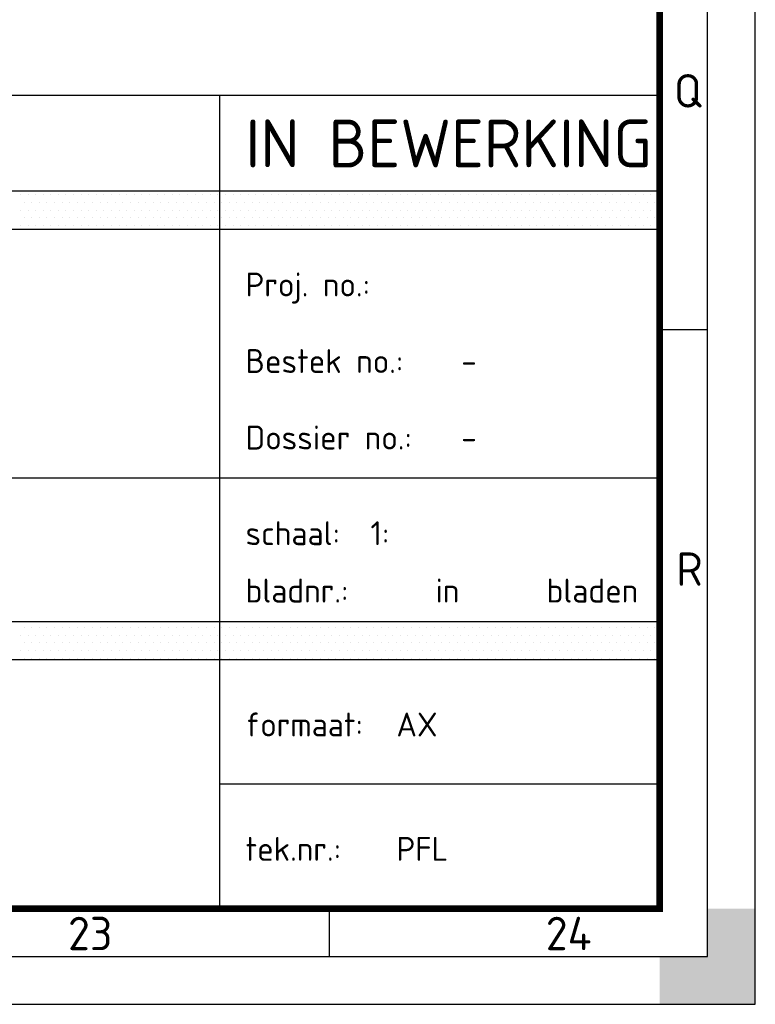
# Paper-space layout 'Blad01' of a CAD drawing. Header units: metres. Extents: x 0 to 1189, y 0 to 841.
# Tile 8 of 11: x 1112 to 1189, y 0 to 103. Entities that reach past the tile are written whole.
import ezdxf
from ezdxf.enums import TextEntityAlignment as Align

# ---------------------------------------------------------------- set-up
doc = ezdxf.new("R2010")
doc.units = ezdxf.units.M
for name, color, linetype, lineweight in [('X-XX-AL-T18', 7, 'Continuous', 18), ('X-XX-AL-T25', 7, 'Continuous', 25), ('X-XX-AL-T35', 7, 'Continuous', 35), ('X-XX-AL-T50', 7, 'Continuous', 50), ('X-XX-AL-TEKENBLAD_KADER-G', 7, 'Continuous', 25), ('X-XX-AL-TEKENBLAD_KADER_AFSNIJMARKERING-G', 7, 'Continuous', 25), ('X-XX-AL-TEKENBLAD_KADER_ROOSTERVERDELING-G', 7, 'Continuous', 25), ('X-XX-AL-TEKENBLAD_TITELBLOK-G', 7, 'Continuous', 25)]:
    doc.layers.add(name, color=color, linetype=linetype, lineweight=lineweight)
doc.styles.add('NLCS-ISO', font='NLCS-ISO.ttf')
doc.styles.add('rtw_iso', font='iso-rtw.shx')

# ---------------------------------------------------------------- blocks, each defined once
blk = doc.blocks.new('A0')
at = {"layer": 'X-XX-AL-TEKENBLAD_KADER_AFSNIJMARKERING-G'}
blk.add_hatch(color=256, dxfattribs=at).paths.add_polyline_path([(1159, -10), (1169, -10), (1169, 0), (1164, 0), (1164, -5), (1159, -5)])
at = {"layer": 'X-XX-AL-TEKENBLAD_KADER-G', "const_width": 0.7, "flags": 128}
blk.add_lwpolyline([(0, 0), (1159, 0), (1159, 821), (0, 821)], close=True, dxfattribs=at)
at = {"layer": 'X-XX-AL-TEKENBLAD_KADER_AFSNIJMARKERING-G'}
for p, q in [((1169, -10), (1169, 831)), ((-20, -10), (1169, -10))]:
    blk.add_line(p, q, dxfattribs=at)
at = {"layer": 'X-XX-AL-TEKENBLAD_KADER-G', "style": 'rtw_iso', "flags": 9}
blk.add_attdef('VERSION', (0, 0), '', height=0.2, dxfattribs=at)
blk = doc.blocks.new('A0_rooster')
at = {"layer": 'X-XX-AL-TEKENBLAD_KADER_ROOSTERVERDELING-G'}
for p, q in [((1164, -5), (1164, 826)), ((1164, 60.5), (1159, 60.5)), ((1124.5, -5), (1124.5, 0)), ((-5, -5), (1164, -5))]:
    blk.add_line(p, q, dxfattribs=at)
at = {"layer": 'X-XX-AL-TEKENBLAD_KADER_ROOSTERVERDELING-G', "lineweight": 35, "style": 'NLCS-ISO'}
for s, p in [('Q', (1160.5, 85.5)), ('R', (1160.75, 35.5))]:
    blk.add_text(s, height=3.5, dxfattribs=at).set_placement(p, align=Align.MIDDLE_LEFT)
for s, p in [('23', (1099.5, -5.4)), ('24', (1149.5, -5.4))]:
    blk.add_text(s, height=3.5, dxfattribs=at).set_placement(p, align=Align.BOTTOM_CENTER)
blk = doc.blocks.new('*X26')
at = {"color": 0}
for p, q in [((207307.345, 551693.694), (207307.345, 551693.694)), ((207307.424, 551693.535), (207307.424, 551693.535)), ((207307.504, 551693.694), (207307.504, 551693.694)), ((207307.583, 551693.535), (207307.583, 551693.535)), ((207307.662, 551693.694), (207307.662, 551693.694)), ((207307.742, 551693.535), (207307.742, 551693.535)), ((207307.821, 551693.694), (207307.821, 551693.694)), ((207307.9, 551693.535), (207307.9, 551693.535)), ((207307.98, 551693.694), (207307.98, 551693.694)), ((207308.059, 551693.535), (207308.059, 551693.535)), ((207308.139, 551693.694), (207308.139, 551693.694)), ((207308.218, 551693.535), (207308.218, 551693.535)), ((207308.297, 551693.694), (207308.297, 551693.694)), ((207308.377, 551693.535), (207308.377, 551693.535)), ((207308.456, 551693.694), (207308.456, 551693.694)), ((207308.535, 551693.535), (207308.535, 551693.535)), ((207308.615, 551693.694), (207308.615, 551693.694)), ((207308.694, 551693.535), (207308.694, 551693.535)), ((207308.774, 551693.694), (207308.774, 551693.694)), ((207308.853, 551693.535), (207308.853, 551693.535)), ((207308.932, 551693.694), (207308.932, 551693.694)), ((207309.012, 551693.535), (207309.012, 551693.535)), ((207309.091, 551693.694), (207309.091, 551693.694)), ((207309.17, 551693.535), (207309.17, 551693.535)), ((207309.25, 551693.694), (207309.25, 551693.694)), ((207309.329, 551693.535), (207309.329, 551693.535)), ((207309.409, 551693.694), (207309.409, 551693.694)), ((207309.488, 551693.535), (207309.488, 551693.535)), ((207309.567, 551693.694), (207309.567, 551693.694)), ((207309.647, 551693.535), (207309.647, 551693.535)), ((207309.726, 551693.694), (207309.726, 551693.694)), ((207309.805, 551693.535), (207309.805, 551693.535)), ((207309.885, 551693.694), (207309.885, 551693.694)), ((207309.964, 551693.535), (207309.964, 551693.535)), ((207310.044, 551693.694), (207310.044, 551693.694)), ((207310.123, 551693.535), (207310.123, 551693.535)), ((207310.202, 551693.694), (207310.202, 551693.694)), ((207310.282, 551693.535), (207310.282, 551693.535)), ((207310.361, 551693.694), (207310.361, 551693.694)), ((207310.44, 551693.535), (207310.44, 551693.535)), ((207310.52, 551693.694), (207310.52, 551693.694)), ((207310.599, 551693.535), (207310.599, 551693.535)), ((207310.679, 551693.694), (207310.679, 551693.694)), ((207310.758, 551693.535), (207310.758, 551693.535)), ((207310.837, 551693.694), (207310.837, 551693.694)), ((207310.917, 551693.535), (207310.917, 551693.535)), ((207310.996, 551693.694), (207310.996, 551693.694)), ((207311.075, 551693.535), (207311.075, 551693.535)), ((207311.155, 551693.694), (207311.155, 551693.694)), ((207311.234, 551693.535), (207311.234, 551693.535)), ((207311.314, 551693.694), (207311.314, 551693.694)), ((207311.393, 551693.535), (207311.393, 551693.535)), ((207311.472, 551693.694), (207311.472, 551693.694)), ((207311.552, 551693.535), (207311.552, 551693.535)), ((207311.631, 551693.694), (207311.631, 551693.694)), ((207311.71, 551693.535), (207311.71, 551693.535)), ((207311.79, 551693.694), (207311.79, 551693.694)), ((207311.869, 551693.535), (207311.869, 551693.535)), ((207311.949, 551693.694), (207311.949, 551693.694)), ((207312.028, 551693.535), (207312.028, 551693.535)), ((207312.107, 551693.694), (207312.107, 551693.694)), ((207312.187, 551693.535), (207312.187, 551693.535)), ((207312.266, 551693.694), (207312.266, 551693.694)), ((207312.345, 551693.535), (207312.345, 551693.535)), ((207312.425, 551693.694), (207312.425, 551693.694)), ((207312.504, 551693.535), (207312.504, 551693.535)), ((207312.584, 551693.694), (207312.584, 551693.694)), ((207312.663, 551693.535), (207312.663, 551693.535)), ((207312.742, 551693.694), (207312.742, 551693.694)), ((207312.822, 551693.535), (207312.822, 551693.535)), ((207312.901, 551693.694), (207312.901, 551693.694)), ((207312.98, 551693.535), (207312.98, 551693.535)), ((207313.06, 551693.694), (207313.06, 551693.694)), ((207313.139, 551693.535), (207313.139, 551693.535)), ((207313.219, 551693.694), (207313.219, 551693.694)), ((207313.298, 551693.535), (207313.298, 551693.535)), ((207313.377, 551693.694), (207313.377, 551693.694)), ((207313.457, 551693.535), (207313.457, 551693.535)), ((207313.536, 551693.694), (207313.536, 551693.694)), ((207313.615, 551693.535), (207313.615, 551693.535)), ((207313.695, 551693.694), (207313.695, 551693.694)), ((207313.774, 551693.535), (207313.774, 551693.535)), ((207313.854, 551693.694), (207313.854, 551693.694)), ((207313.933, 551693.535), (207313.933, 551693.535)), ((207314.012, 551693.694), (207314.012, 551693.694)), ((207314.092, 551693.535), (207314.092, 551693.535)), ((207314.171, 551693.694), (207314.171, 551693.694)), ((207314.25, 551693.535), (207314.25, 551693.535)), ((207314.33, 551693.694), (207314.33, 551693.694)), ((207314.409, 551693.535), (207314.409, 551693.535)), ((207314.489, 551693.694), (207314.489, 551693.694)), ((207314.568, 551693.535), (207314.568, 551693.535)), ((207314.647, 551693.694), (207314.647, 551693.694)), ((207314.727, 551693.535), (207314.727, 551693.535)), ((207314.806, 551693.694), (207314.806, 551693.694)), ((207314.885, 551693.535), (207314.885, 551693.535)), ((207314.965, 551693.694), (207314.965, 551693.694)), ((207315.044, 551693.535), (207315.044, 551693.535)), ((207315.124, 551693.694), (207315.124, 551693.694)), ((207315.203, 551693.535), (207315.203, 551693.535)), ((207315.282, 551693.694), (207315.282, 551693.694)), ((207315.362, 551693.535), (207315.362, 551693.535)), ((207315.441, 551693.694), (207315.441, 551693.694)), ((207315.52, 551693.535), (207315.52, 551693.535)), ((207315.6, 551693.694), (207315.6, 551693.694)), ((207315.679, 551693.535), (207315.679, 551693.535)), ((207315.759, 551693.694), (207315.759, 551693.694)), ((207315.838, 551693.535), (207315.838, 551693.535)), ((207315.917, 551693.694), (207315.917, 551693.694)), ((207315.997, 551693.535), (207315.997, 551693.535)), ((207316.076, 551693.694), (207316.076, 551693.694)), ((207316.155, 551693.535), (207316.155, 551693.535)), ((207316.235, 551693.694), (207316.235, 551693.694)), ((207316.314, 551693.535), (207316.314, 551693.535)), ((207316.394, 551693.694), (207316.394, 551693.694)), ((207316.473, 551693.535), (207316.473, 551693.535)), ((207316.552, 551693.694), (207316.552, 551693.694)), ((207316.632, 551693.535), (207316.632, 551693.535)), ((207316.711, 551693.694), (207316.711, 551693.694)), ((207316.79, 551693.535), (207316.79, 551693.535)), ((207316.87, 551693.694), (207316.87, 551693.694)), ((207316.949, 551693.535), (207316.949, 551693.535)), ((207317.029, 551693.694), (207317.029, 551693.694)), ((207317.108, 551693.535), (207317.108, 551693.535)), ((207317.187, 551693.694), (207317.187, 551693.694)), ((207317.267, 551693.535), (207317.267, 551693.535)), ((207317.346, 551693.694), (207317.346, 551693.694)), ((207317.425, 551693.535), (207317.425, 551693.535)), ((207317.505, 551693.694), (207317.505, 551693.694)), ((207317.584, 551693.535), (207317.584, 551693.535)), ((207317.664, 551693.694), (207317.664, 551693.694)), ((207317.743, 551693.535), (207317.743, 551693.535)), ((207317.822, 551693.694), (207317.822, 551693.694)), ((207317.902, 551693.535), (207317.902, 551693.535)), ((207317.981, 551693.694), (207317.981, 551693.694)), ((207318.06, 551693.535), (207318.06, 551693.535)), ((207318.14, 551693.694), (207318.14, 551693.694)), ((207318.219, 551693.535), (207318.219, 551693.535)), ((207318.299, 551693.694), (207318.299, 551693.694)), ((207318.378, 551693.535), (207318.378, 551693.535)), ((207318.457, 551693.694), (207318.457, 551693.694)), ((207318.537, 551693.535), (207318.537, 551693.535)), ((207318.616, 551693.694), (207318.616, 551693.694)), ((207318.695, 551693.535), (207318.695, 551693.535)), ((207318.775, 551693.694), (207318.775, 551693.694)), ((207318.854, 551693.535), (207318.854, 551693.535)), ((207318.934, 551693.694), (207318.934, 551693.694)), ((207319.013, 551693.535), (207319.013, 551693.535)), ((207319.092, 551693.694), (207319.092, 551693.694)), ((207319.172, 551693.535), (207319.172, 551693.535)), ((207319.251, 551693.694), (207319.251, 551693.694)), ((207319.33, 551693.535), (207319.33, 551693.535)), ((207319.41, 551693.694), (207319.41, 551693.694)), ((207319.489, 551693.535), (207319.489, 551693.535)), ((207319.569, 551693.694), (207319.569, 551693.694)), ((207319.648, 551693.535), (207319.648, 551693.535)), ((207319.727, 551693.694), (207319.727, 551693.694)), ((207319.807, 551693.535), (207319.807, 551693.535)), ((207319.886, 551693.694), (207319.886, 551693.694)), ((207319.965, 551693.535), (207319.965, 551693.535)), ((207320.045, 551693.694), (207320.045, 551693.694)), ((207320.124, 551693.535), (207320.124, 551693.535)), ((207320.204, 551693.694), (207320.204, 551693.694)), ((207320.283, 551693.535), (207320.283, 551693.535)), ((207320.362, 551693.694), (207320.362, 551693.694)), ((207320.442, 551693.535), (207320.442, 551693.535)), ((207320.521, 551693.694), (207320.521, 551693.694)), ((207320.6, 551693.535), (207320.6, 551693.535)), ((207320.68, 551693.694), (207320.68, 551693.694)), ((207307.345, 551693.376), (207307.345, 551693.376)), ((207307.504, 551693.376), (207307.504, 551693.376)), ((207307.662, 551693.376), (207307.662, 551693.376)), ((207307.821, 551693.376), (207307.821, 551693.376)), ((207307.98, 551693.376), (207307.98, 551693.376)), ((207308.139, 551693.376), (207308.139, 551693.376)), ((207308.297, 551693.376), (207308.297, 551693.376)), ((207308.456, 551693.376), (207308.456, 551693.376)), ((207308.615, 551693.376), (207308.615, 551693.376)), ((207308.774, 551693.376), (207308.774, 551693.376)), ((207308.932, 551693.376), (207308.932, 551693.376)), ((207309.091, 551693.376), (207309.091, 551693.376)), ((207309.25, 551693.376), (207309.25, 551693.376)), ((207309.409, 551693.376), (207309.409, 551693.376)), ((207309.567, 551693.376), (207309.567, 551693.376)), ((207309.726, 551693.376), (207309.726, 551693.376)), ((207309.885, 551693.376), (207309.885, 551693.376)), ((207310.044, 551693.376), (207310.044, 551693.376)), ((207310.202, 551693.376), (207310.202, 551693.376)), ((207310.361, 551693.376), (207310.361, 551693.376)), ((207310.52, 551693.376), (207310.52, 551693.376)), ((207310.679, 551693.376), (207310.679, 551693.376)), ((207310.837, 551693.376), (207310.837, 551693.376)), ((207310.996, 551693.376), (207310.996, 551693.376)), ((207311.155, 551693.376), (207311.155, 551693.376)), ((207311.314, 551693.376), (207311.314, 551693.376)), ((207311.472, 551693.376), (207311.472, 551693.376)), ((207311.631, 551693.376), (207311.631, 551693.376)), ((207311.79, 551693.376), (207311.79, 551693.376)), ((207311.949, 551693.376), (207311.949, 551693.376)), ((207312.107, 551693.376), (207312.107, 551693.376)), ((207312.266, 551693.376), (207312.266, 551693.376)), ((207312.425, 551693.376), (207312.425, 551693.376)), ((207312.584, 551693.376), (207312.584, 551693.376)), ((207312.742, 551693.376), (207312.742, 551693.376)), ((207312.901, 551693.376), (207312.901, 551693.376)), ((207313.06, 551693.376), (207313.06, 551693.376)), ((207313.219, 551693.376), (207313.219, 551693.376)), ((207313.377, 551693.376), (207313.377, 551693.376)), ((207313.536, 551693.376), (207313.536, 551693.376)), ((207313.695, 551693.376), (207313.695, 551693.376)), ((207313.854, 551693.376), (207313.854, 551693.376)), ((207314.012, 551693.376), (207314.012, 551693.376)), ((207314.171, 551693.376), (207314.171, 551693.376)), ((207314.33, 551693.376), (207314.33, 551693.376)), ((207314.489, 551693.376), (207314.489, 551693.376)), ((207314.647, 551693.376), (207314.647, 551693.376)), ((207314.806, 551693.376), (207314.806, 551693.376)), ((207314.965, 551693.376), (207314.965, 551693.376)), ((207315.124, 551693.376), (207315.124, 551693.376)), ((207315.282, 551693.376), (207315.282, 551693.376)), ((207315.441, 551693.376), (207315.441, 551693.376)), ((207315.6, 551693.376), (207315.6, 551693.376)), ((207315.759, 551693.376), (207315.759, 551693.376)), ((207315.917, 551693.376), (207315.917, 551693.376)), ((207316.076, 551693.376), (207316.076, 551693.376)), ((207316.235, 551693.376), (207316.235, 551693.376)), ((207316.394, 551693.376), (207316.394, 551693.376)), ((207316.552, 551693.376), (207316.552, 551693.376)), ((207316.711, 551693.376), (207316.711, 551693.376)), ((207316.87, 551693.376), (207316.87, 551693.376)), ((207317.029, 551693.376), (207317.029, 551693.376)), ((207317.187, 551693.376), (207317.187, 551693.376)), ((207317.346, 551693.376), (207317.346, 551693.376)), ((207317.505, 551693.376), (207317.505, 551693.376)), ((207317.664, 551693.376), (207317.664, 551693.376)), ((207317.822, 551693.376), (207317.822, 551693.376)), ((207317.981, 551693.376), (207317.981, 551693.376)), ((207318.14, 551693.376), (207318.14, 551693.376)), ((207318.299, 551693.376), (207318.299, 551693.376)), ((207318.457, 551693.376), (207318.457, 551693.376)), ((207318.616, 551693.376), (207318.616, 551693.376)), ((207318.775, 551693.376), (207318.775, 551693.376)), ((207318.934, 551693.376), (207318.934, 551693.376)), ((207319.092, 551693.376), (207319.092, 551693.376)), ((207319.251, 551693.376), (207319.251, 551693.376)), ((207319.41, 551693.376), (207319.41, 551693.376)), ((207319.569, 551693.376), (207319.569, 551693.376)), ((207319.727, 551693.376), (207319.727, 551693.376)), ((207319.886, 551693.376), (207319.886, 551693.376)), ((207320.045, 551693.376), (207320.045, 551693.376)), ((207320.204, 551693.376), (207320.204, 551693.376)), ((207320.362, 551693.376), (207320.362, 551693.376)), ((207320.521, 551693.376), (207320.521, 551693.376)), ((207320.68, 551693.376), (207320.68, 551693.376)), ((207307.424, 551693.218), (207307.424, 551693.218)), ((207307.583, 551693.218), (207307.583, 551693.218)), ((207307.742, 551693.218), (207307.742, 551693.218)), ((207307.9, 551693.218), (207307.9, 551693.218)), ((207308.059, 551693.218), (207308.059, 551693.218)), ((207308.218, 551693.218), (207308.218, 551693.218)), ((207308.377, 551693.218), (207308.377, 551693.218)), ((207308.535, 551693.218), (207308.535, 551693.218)), ((207308.694, 551693.218), (207308.694, 551693.218)), ((207308.853, 551693.218), (207308.853, 551693.218)), ((207309.012, 551693.218), (207309.012, 551693.218)), ((207309.17, 551693.218), (207309.17, 551693.218)), ((207309.329, 551693.218), (207309.329, 551693.218)), ((207309.488, 551693.218), (207309.488, 551693.218)), ((207309.647, 551693.218), (207309.647, 551693.218)), ((207309.805, 551693.218), (207309.805, 551693.218)), ((207309.964, 551693.218), (207309.964, 551693.218)), ((207310.123, 551693.218), (207310.123, 551693.218)), ((207310.282, 551693.218), (207310.282, 551693.218)), ((207310.44, 551693.218), (207310.44, 551693.218)), ((207310.599, 551693.218), (207310.599, 551693.218)), ((207310.758, 551693.218), (207310.758, 551693.218)), ((207310.917, 551693.218), (207310.917, 551693.218)), ((207311.075, 551693.218), (207311.075, 551693.218)), ((207311.234, 551693.218), (207311.234, 551693.218)), ((207311.393, 551693.218), (207311.393, 551693.218)), ((207311.552, 551693.218), (207311.552, 551693.218)), ((207311.71, 551693.218), (207311.71, 551693.218)), ((207311.869, 551693.218), (207311.869, 551693.218)), ((207312.028, 551693.218), (207312.028, 551693.218)), ((207312.187, 551693.218), (207312.187, 551693.218)), ((207312.345, 551693.218), (207312.345, 551693.218)), ((207312.504, 551693.218), (207312.504, 551693.218)), ((207312.663, 551693.218), (207312.663, 551693.218)), ((207312.822, 551693.218), (207312.822, 551693.218)), ((207312.98, 551693.218), (207312.98, 551693.218)), ((207313.139, 551693.218), (207313.139, 551693.218)), ((207313.298, 551693.218), (207313.298, 551693.218)), ((207313.457, 551693.218), (207313.457, 551693.218)), ((207313.615, 551693.218), (207313.615, 551693.218)), ((207313.774, 551693.218), (207313.774, 551693.218)), ((207313.933, 551693.218), (207313.933, 551693.218)), ((207314.092, 551693.218), (207314.092, 551693.218)), ((207314.25, 551693.218), (207314.25, 551693.218)), ((207314.409, 551693.218), (207314.409, 551693.218)), ((207314.568, 551693.218), (207314.568, 551693.218)), ((207314.727, 551693.218), (207314.727, 551693.218)), ((207314.885, 551693.218), (207314.885, 551693.218)), ((207315.044, 551693.218), (207315.044, 551693.218)), ((207315.203, 551693.218), (207315.203, 551693.218)), ((207315.362, 551693.218), (207315.362, 551693.218)), ((207315.52, 551693.218), (207315.52, 551693.218)), ((207315.679, 551693.218), (207315.679, 551693.218)), ((207315.838, 551693.218), (207315.838, 551693.218)), ((207315.997, 551693.218), (207315.997, 551693.218)), ((207316.155, 551693.218), (207316.155, 551693.218)), ((207316.314, 551693.218), (207316.314, 551693.218)), ((207316.473, 551693.218), (207316.473, 551693.218)), ((207316.632, 551693.218), (207316.632, 551693.218)), ((207316.79, 551693.218), (207316.79, 551693.218)), ((207316.949, 551693.218), (207316.949, 551693.218)), ((207317.108, 551693.218), (207317.108, 551693.218)), ((207317.267, 551693.218), (207317.267, 551693.218)), ((207317.425, 551693.218), (207317.425, 551693.218)), ((207317.584, 551693.218), (207317.584, 551693.218)), ((207317.743, 551693.218), (207317.743, 551693.218)), ((207317.902, 551693.218), (207317.902, 551693.218)), ((207318.06, 551693.218), (207318.06, 551693.218)), ((207318.219, 551693.218), (207318.219, 551693.218)), ((207318.378, 551693.218), (207318.378, 551693.218)), ((207318.537, 551693.218), (207318.537, 551693.218)), ((207318.695, 551693.218), (207318.695, 551693.218)), ((207318.854, 551693.218), (207318.854, 551693.218)), ((207319.013, 551693.218), (207319.013, 551693.218)), ((207319.172, 551693.218), (207319.172, 551693.218)), ((207319.33, 551693.218), (207319.33, 551693.218)), ((207319.489, 551693.218), (207319.489, 551693.218)), ((207319.648, 551693.218), (207319.648, 551693.218)), ((207319.807, 551693.218), (207319.807, 551693.218)), ((207319.965, 551693.218), (207319.965, 551693.218)), ((207320.124, 551693.218), (207320.124, 551693.218)), ((207320.283, 551693.218), (207320.283, 551693.218)), ((207320.442, 551693.218), (207320.442, 551693.218)), ((207320.6, 551693.218), (207320.6, 551693.218)), ((207307.345, 551693.059), (207307.345, 551693.059)), ((207307.504, 551693.059), (207307.504, 551693.059)), ((207307.662, 551693.059), (207307.662, 551693.059)), ((207307.821, 551693.059), (207307.821, 551693.059)), ((207307.98, 551693.059), (207307.98, 551693.059)), ((207308.139, 551693.059), (207308.139, 551693.059)), ((207308.297, 551693.059), (207308.297, 551693.059)), ((207308.456, 551693.059), (207308.456, 551693.059)), ((207308.615, 551693.059), (207308.615, 551693.059)), ((207308.774, 551693.059), (207308.774, 551693.059)), ((207308.932, 551693.059), (207308.932, 551693.059)), ((207309.091, 551693.059), (207309.091, 551693.059)), ((207309.25, 551693.059), (207309.25, 551693.059)), ((207309.409, 551693.059), (207309.409, 551693.059)), ((207309.567, 551693.059), (207309.567, 551693.059)), ((207309.726, 551693.059), (207309.726, 551693.059)), ((207309.885, 551693.059), (207309.885, 551693.059)), ((207310.044, 551693.059), (207310.044, 551693.059)), ((207310.202, 551693.059), (207310.202, 551693.059)), ((207310.361, 551693.059), (207310.361, 551693.059)), ((207310.52, 551693.059), (207310.52, 551693.059)), ((207310.679, 551693.059), (207310.679, 551693.059)), ((207310.837, 551693.059), (207310.837, 551693.059)), ((207310.996, 551693.059), (207310.996, 551693.059)), ((207311.155, 551693.059), (207311.155, 551693.059)), ((207311.314, 551693.059), (207311.314, 551693.059)), ((207311.472, 551693.059), (207311.472, 551693.059)), ((207311.631, 551693.059), (207311.631, 551693.059)), ((207311.79, 551693.059), (207311.79, 551693.059)), ((207311.949, 551693.059), (207311.949, 551693.059)), ((207312.107, 551693.059), (207312.107, 551693.059)), ((207312.266, 551693.059), (207312.266, 551693.059)), ((207312.425, 551693.059), (207312.425, 551693.059)), ((207312.584, 551693.059), (207312.584, 551693.059)), ((207312.742, 551693.059), (207312.742, 551693.059)), ((207312.901, 551693.059), (207312.901, 551693.059)), ((207313.06, 551693.059), (207313.06, 551693.059)), ((207313.219, 551693.059), (207313.219, 551693.059)), ((207313.377, 551693.059), (207313.377, 551693.059)), ((207313.536, 551693.059), (207313.536, 551693.059)), ((207313.695, 551693.059), (207313.695, 551693.059)), ((207313.854, 551693.059), (207313.854, 551693.059)), ((207314.012, 551693.059), (207314.012, 551693.059)), ((207314.171, 551693.059), (207314.171, 551693.059)), ((207314.33, 551693.059), (207314.33, 551693.059)), ((207314.489, 551693.059), (207314.489, 551693.059)), ((207314.647, 551693.059), (207314.647, 551693.059)), ((207314.806, 551693.059), (207314.806, 551693.059)), ((207314.965, 551693.059), (207314.965, 551693.059)), ((207315.124, 551693.059), (207315.124, 551693.059)), ((207315.282, 551693.059), (207315.282, 551693.059)), ((207315.441, 551693.059), (207315.441, 551693.059)), ((207315.6, 551693.059), (207315.6, 551693.059)), ((207315.759, 551693.059), (207315.759, 551693.059)), ((207315.917, 551693.059), (207315.917, 551693.059)), ((207316.076, 551693.059), (207316.076, 551693.059)), ((207316.235, 551693.059), (207316.235, 551693.059)), ((207316.394, 551693.059), (207316.394, 551693.059)), ((207316.552, 551693.059), (207316.552, 551693.059)), ((207316.711, 551693.059), (207316.711, 551693.059)), ((207316.87, 551693.059), (207316.87, 551693.059)), ((207317.029, 551693.059), (207317.029, 551693.059)), ((207317.187, 551693.059), (207317.187, 551693.059)), ((207317.346, 551693.059), (207317.346, 551693.059)), ((207317.505, 551693.059), (207317.505, 551693.059)), ((207317.664, 551693.059), (207317.664, 551693.059)), ((207317.822, 551693.059), (207317.822, 551693.059)), ((207317.981, 551693.059), (207317.981, 551693.059)), ((207318.14, 551693.059), (207318.14, 551693.059)), ((207318.299, 551693.059), (207318.299, 551693.059)), ((207318.457, 551693.059), (207318.457, 551693.059)), ((207318.616, 551693.059), (207318.616, 551693.059)), ((207318.775, 551693.059), (207318.775, 551693.059)), ((207318.934, 551693.059), (207318.934, 551693.059)), ((207319.092, 551693.059), (207319.092, 551693.059)), ((207319.251, 551693.059), (207319.251, 551693.059)), ((207319.41, 551693.059), (207319.41, 551693.059)), ((207319.569, 551693.059), (207319.569, 551693.059)), ((207319.727, 551693.059), (207319.727, 551693.059)), ((207319.886, 551693.059), (207319.886, 551693.059)), ((207320.045, 551693.059), (207320.045, 551693.059)), ((207320.204, 551693.059), (207320.204, 551693.059)), ((207320.362, 551693.059), (207320.362, 551693.059)), ((207320.521, 551693.059), (207320.521, 551693.059)), ((207320.68, 551693.059), (207320.68, 551693.059)), ((207307.345, 551684.486), (207307.345, 551684.486)), ((207307.424, 551684.645), (207307.424, 551684.645)), ((207307.504, 551684.486), (207307.504, 551684.486)), ((207307.583, 551684.645), (207307.583, 551684.645)), ((207307.662, 551684.486), (207307.662, 551684.486)), ((207307.742, 551684.645), (207307.742, 551684.645)), ((207307.821, 551684.486), (207307.821, 551684.486)), ((207307.9, 551684.645), (207307.9, 551684.645)), ((207307.98, 551684.486), (207307.98, 551684.486)), ((207308.059, 551684.645), (207308.059, 551684.645)), ((207308.139, 551684.486), (207308.139, 551684.486)), ((207308.218, 551684.645), (207308.218, 551684.645)), ((207308.297, 551684.486), (207308.297, 551684.486)), ((207308.377, 551684.645), (207308.377, 551684.645)), ((207308.456, 551684.486), (207308.456, 551684.486)), ((207308.535, 551684.645), (207308.535, 551684.645)), ((207308.615, 551684.486), (207308.615, 551684.486)), ((207308.694, 551684.645), (207308.694, 551684.645)), ((207308.774, 551684.486), (207308.774, 551684.486)), ((207308.853, 551684.645), (207308.853, 551684.645)), ((207308.932, 551684.486), (207308.932, 551684.486)), ((207309.012, 551684.645), (207309.012, 551684.645)), ((207309.091, 551684.486), (207309.091, 551684.486)), ((207309.17, 551684.645), (207309.17, 551684.645)), ((207309.25, 551684.486), (207309.25, 551684.486)), ((207309.329, 551684.645), (207309.329, 551684.645)), ((207309.409, 551684.486), (207309.409, 551684.486)), ((207309.488, 551684.645), (207309.488, 551684.645)), ((207309.567, 551684.486), (207309.567, 551684.486)), ((207309.647, 551684.645), (207309.647, 551684.645)), ((207309.726, 551684.486), (207309.726, 551684.486)), ((207309.805, 551684.645), (207309.805, 551684.645)), ((207309.885, 551684.486), (207309.885, 551684.486)), ((207309.964, 551684.645), (207309.964, 551684.645)), ((207310.044, 551684.486), (207310.044, 551684.486)), ((207310.123, 551684.645), (207310.123, 551684.645)), ((207310.202, 551684.486), (207310.202, 551684.486)), ((207310.282, 551684.645), (207310.282, 551684.645)), ((207310.361, 551684.486), (207310.361, 551684.486)), ((207310.44, 551684.645), (207310.44, 551684.645)), ((207310.52, 551684.486), (207310.52, 551684.486)), ((207310.599, 551684.645), (207310.599, 551684.645)), ((207310.679, 551684.486), (207310.679, 551684.486)), ((207310.758, 551684.645), (207310.758, 551684.645)), ((207310.837, 551684.486), (207310.837, 551684.486)), ((207310.917, 551684.645), (207310.917, 551684.645)), ((207310.996, 551684.486), (207310.996, 551684.486)), ((207311.075, 551684.645), (207311.075, 551684.645)), ((207311.155, 551684.486), (207311.155, 551684.486)), ((207311.234, 551684.645), (207311.234, 551684.645)), ((207311.314, 551684.486), (207311.314, 551684.486)), ((207311.393, 551684.645), (207311.393, 551684.645)), ((207311.472, 551684.486), (207311.472, 551684.486)), ((207311.552, 551684.645), (207311.552, 551684.645)), ((207311.631, 551684.486), (207311.631, 551684.486)), ((207311.71, 551684.645), (207311.71, 551684.645)), ((207311.79, 551684.486), (207311.79, 551684.486)), ((207311.869, 551684.645), (207311.869, 551684.645)), ((207311.949, 551684.486), (207311.949, 551684.486)), ((207312.028, 551684.645), (207312.028, 551684.645)), ((207312.107, 551684.486), (207312.107, 551684.486)), ((207312.187, 551684.645), (207312.187, 551684.645)), ((207312.266, 551684.486), (207312.266, 551684.486)), ((207312.345, 551684.645), (207312.345, 551684.645)), ((207312.425, 551684.486), (207312.425, 551684.486)), ((207312.504, 551684.645), (207312.504, 551684.645)), ((207312.584, 551684.486), (207312.584, 551684.486)), ((207312.663, 551684.645), (207312.663, 551684.645)), ((207312.742, 551684.486), (207312.742, 551684.486)), ((207312.822, 551684.645), (207312.822, 551684.645)), ((207312.901, 551684.486), (207312.901, 551684.486)), ((207312.98, 551684.645), (207312.98, 551684.645)), ((207313.06, 551684.486), (207313.06, 551684.486)), ((207313.139, 551684.645), (207313.139, 551684.645)), ((207313.219, 551684.486), (207313.219, 551684.486)), ((207313.298, 551684.645), (207313.298, 551684.645)), ((207313.377, 551684.486), (207313.377, 551684.486)), ((207313.457, 551684.645), (207313.457, 551684.645)), ((207313.536, 551684.486), (207313.536, 551684.486)), ((207313.615, 551684.645), (207313.615, 551684.645)), ((207313.695, 551684.486), (207313.695, 551684.486)), ((207313.774, 551684.645), (207313.774, 551684.645)), ((207313.854, 551684.486), (207313.854, 551684.486)), ((207313.933, 551684.645), (207313.933, 551684.645)), ((207314.012, 551684.486), (207314.012, 551684.486)), ((207314.092, 551684.645), (207314.092, 551684.645)), ((207314.171, 551684.486), (207314.171, 551684.486)), ((207314.25, 551684.645), (207314.25, 551684.645)), ((207314.33, 551684.486), (207314.33, 551684.486)), ((207314.409, 551684.645), (207314.409, 551684.645)), ((207314.489, 551684.486), (207314.489, 551684.486)), ((207314.568, 551684.645), (207314.568, 551684.645)), ((207314.647, 551684.486), (207314.647, 551684.486)), ((207314.727, 551684.645), (207314.727, 551684.645)), ((207314.806, 551684.486), (207314.806, 551684.486)), ((207314.885, 551684.645), (207314.885, 551684.645)), ((207314.965, 551684.486), (207314.965, 551684.486)), ((207315.044, 551684.645), (207315.044, 551684.645)), ((207315.124, 551684.486), (207315.124, 551684.486)), ((207315.203, 551684.645), (207315.203, 551684.645)), ((207315.282, 551684.486), (207315.282, 551684.486)), ((207315.362, 551684.645), (207315.362, 551684.645)), ((207315.441, 551684.486), (207315.441, 551684.486)), ((207315.52, 551684.645), (207315.52, 551684.645)), ((207315.6, 551684.486), (207315.6, 551684.486)), ((207315.679, 551684.645), (207315.679, 551684.645)), ((207315.759, 551684.486), (207315.759, 551684.486)), ((207315.838, 551684.645), (207315.838, 551684.645)), ((207315.917, 551684.486), (207315.917, 551684.486)), ((207315.997, 551684.645), (207315.997, 551684.645)), ((207316.076, 551684.486), (207316.076, 551684.486)), ((207316.155, 551684.645), (207316.155, 551684.645)), ((207316.235, 551684.486), (207316.235, 551684.486)), ((207316.314, 551684.645), (207316.314, 551684.645)), ((207316.394, 551684.486), (207316.394, 551684.486)), ((207316.473, 551684.645), (207316.473, 551684.645)), ((207316.552, 551684.486), (207316.552, 551684.486)), ((207316.632, 551684.645), (207316.632, 551684.645)), ((207316.711, 551684.486), (207316.711, 551684.486)), ((207316.79, 551684.645), (207316.79, 551684.645)), ((207316.87, 551684.486), (207316.87, 551684.486)), ((207316.949, 551684.645), (207316.949, 551684.645)), ((207317.029, 551684.486), (207317.029, 551684.486)), ((207317.108, 551684.645), (207317.108, 551684.645)), ((207317.187, 551684.486), (207317.187, 551684.486)), ((207317.267, 551684.645), (207317.267, 551684.645)), ((207317.346, 551684.486), (207317.346, 551684.486)), ((207317.425, 551684.645), (207317.425, 551684.645)), ((207317.505, 551684.486), (207317.505, 551684.486)), ((207317.584, 551684.645), (207317.584, 551684.645)), ((207317.664, 551684.486), (207317.664, 551684.486)), ((207317.743, 551684.645), (207317.743, 551684.645)), ((207317.822, 551684.486), (207317.822, 551684.486)), ((207317.902, 551684.645), (207317.902, 551684.645)), ((207317.981, 551684.486), (207317.981, 551684.486)), ((207318.06, 551684.645), (207318.06, 551684.645)), ((207318.14, 551684.486), (207318.14, 551684.486)), ((207318.219, 551684.645), (207318.219, 551684.645)), ((207318.299, 551684.486), (207318.299, 551684.486)), ((207318.378, 551684.645), (207318.378, 551684.645)), ((207318.457, 551684.486), (207318.457, 551684.486)), ((207318.537, 551684.645), (207318.537, 551684.645)), ((207318.616, 551684.486), (207318.616, 551684.486)), ((207318.695, 551684.645), (207318.695, 551684.645)), ((207318.775, 551684.486), (207318.775, 551684.486)), ((207318.854, 551684.645), (207318.854, 551684.645)), ((207318.934, 551684.486), (207318.934, 551684.486)), ((207319.013, 551684.645), (207319.013, 551684.645)), ((207319.092, 551684.486), (207319.092, 551684.486)), ((207319.172, 551684.645), (207319.172, 551684.645)), ((207319.251, 551684.486), (207319.251, 551684.486)), ((207319.33, 551684.645), (207319.33, 551684.645)), ((207319.41, 551684.486), (207319.41, 551684.486)), ((207319.489, 551684.645), (207319.489, 551684.645)), ((207319.569, 551684.486), (207319.569, 551684.486)), ((207319.648, 551684.645), (207319.648, 551684.645)), ((207319.727, 551684.486), (207319.727, 551684.486)), ((207319.807, 551684.645), (207319.807, 551684.645)), ((207319.886, 551684.486), (207319.886, 551684.486)), ((207319.965, 551684.645), (207319.965, 551684.645)), ((207320.045, 551684.486), (207320.045, 551684.486)), ((207320.124, 551684.645), (207320.124, 551684.645)), ((207320.204, 551684.486), (207320.204, 551684.486)), ((207320.283, 551684.645), (207320.283, 551684.645)), ((207320.362, 551684.486), (207320.362, 551684.486)), ((207320.442, 551684.645), (207320.442, 551684.645)), ((207320.521, 551684.486), (207320.521, 551684.486)), ((207320.6, 551684.645), (207320.6, 551684.645)), ((207320.68, 551684.486), (207320.68, 551684.486)), ((207307.424, 551684.328), (207307.424, 551684.328)), ((207307.583, 551684.328), (207307.583, 551684.328)), ((207307.742, 551684.328), (207307.742, 551684.328)), ((207307.9, 551684.328), (207307.9, 551684.328)), ((207308.059, 551684.328), (207308.059, 551684.328)), ((207308.218, 551684.328), (207308.218, 551684.328)), ((207308.377, 551684.328), (207308.377, 551684.328)), ((207308.535, 551684.328), (207308.535, 551684.328)), ((207308.694, 551684.328), (207308.694, 551684.328)), ((207308.853, 551684.328), (207308.853, 551684.328)), ((207309.012, 551684.328), (207309.012, 551684.328)), ((207309.17, 551684.328), (207309.17, 551684.328)), ((207309.329, 551684.328), (207309.329, 551684.328)), ((207309.488, 551684.328), (207309.488, 551684.328)), ((207309.647, 551684.328), (207309.647, 551684.328)), ((207309.805, 551684.328), (207309.805, 551684.328)), ((207309.964, 551684.328), (207309.964, 551684.328)), ((207310.123, 551684.328), (207310.123, 551684.328)), ((207310.282, 551684.328), (207310.282, 551684.328)), ((207310.44, 551684.328), (207310.44, 551684.328)), ((207310.599, 551684.328), (207310.599, 551684.328)), ((207310.758, 551684.328), (207310.758, 551684.328)), ((207310.917, 551684.328), (207310.917, 551684.328)), ((207311.075, 551684.328), (207311.075, 551684.328)), ((207311.234, 551684.328), (207311.234, 551684.328)), ((207311.393, 551684.328), (207311.393, 551684.328)), ((207311.552, 551684.328), (207311.552, 551684.328)), ((207311.71, 551684.328), (207311.71, 551684.328)), ((207311.869, 551684.328), (207311.869, 551684.328)), ((207312.028, 551684.328), (207312.028, 551684.328)), ((207312.187, 551684.328), (207312.187, 551684.328)), ((207312.345, 551684.328), (207312.345, 551684.328)), ((207312.504, 551684.328), (207312.504, 551684.328)), ((207312.663, 551684.328), (207312.663, 551684.328)), ((207312.822, 551684.328), (207312.822, 551684.328)), ((207312.98, 551684.328), (207312.98, 551684.328)), ((207313.139, 551684.328), (207313.139, 551684.328)), ((207313.298, 551684.328), (207313.298, 551684.328)), ((207313.457, 551684.328), (207313.457, 551684.328)), ((207313.615, 551684.328), (207313.615, 551684.328)), ((207313.774, 551684.328), (207313.774, 551684.328)), ((207313.933, 551684.328), (207313.933, 551684.328)), ((207314.092, 551684.328), (207314.092, 551684.328)), ((207314.25, 551684.328), (207314.25, 551684.328)), ((207314.409, 551684.328), (207314.409, 551684.328)), ((207314.568, 551684.328), (207314.568, 551684.328)), ((207314.727, 551684.328), (207314.727, 551684.328)), ((207314.885, 551684.328), (207314.885, 551684.328)), ((207315.044, 551684.328), (207315.044, 551684.328)), ((207315.203, 551684.328), (207315.203, 551684.328)), ((207315.362, 551684.328), (207315.362, 551684.328)), ((207315.52, 551684.328), (207315.52, 551684.328)), ((207315.679, 551684.328), (207315.679, 551684.328)), ((207315.838, 551684.328), (207315.838, 551684.328)), ((207315.997, 551684.328), (207315.997, 551684.328)), ((207316.155, 551684.328), (207316.155, 551684.328)), ((207316.314, 551684.328), (207316.314, 551684.328)), ((207316.473, 551684.328), (207316.473, 551684.328)), ((207316.632, 551684.328), (207316.632, 551684.328)), ((207316.79, 551684.328), (207316.79, 551684.328)), ((207316.949, 551684.328), (207316.949, 551684.328)), ((207317.108, 551684.328), (207317.108, 551684.328)), ((207317.267, 551684.328), (207317.267, 551684.328)), ((207317.425, 551684.328), (207317.425, 551684.328)), ((207317.584, 551684.328), (207317.584, 551684.328)), ((207317.743, 551684.328), (207317.743, 551684.328)), ((207317.902, 551684.328), (207317.902, 551684.328)), ((207318.06, 551684.328), (207318.06, 551684.328)), ((207318.219, 551684.328), (207318.219, 551684.328)), ((207318.378, 551684.328), (207318.378, 551684.328)), ((207318.537, 551684.328), (207318.537, 551684.328)), ((207318.695, 551684.328), (207318.695, 551684.328)), ((207318.854, 551684.328), (207318.854, 551684.328)), ((207319.013, 551684.328), (207319.013, 551684.328)), ((207319.172, 551684.328), (207319.172, 551684.328)), ((207319.33, 551684.328), (207319.33, 551684.328)), ((207319.489, 551684.328), (207319.489, 551684.328)), ((207319.648, 551684.328), (207319.648, 551684.328)), ((207319.807, 551684.328), (207319.807, 551684.328)), ((207319.965, 551684.328), (207319.965, 551684.328)), ((207320.124, 551684.328), (207320.124, 551684.328)), ((207320.283, 551684.328), (207320.283, 551684.328)), ((207320.442, 551684.328), (207320.442, 551684.328)), ((207320.6, 551684.328), (207320.6, 551684.328)), ((207307.345, 551684.169), (207307.345, 551684.169)), ((207307.504, 551684.169), (207307.504, 551684.169)), ((207307.662, 551684.169), (207307.662, 551684.169)), ((207307.821, 551684.169), (207307.821, 551684.169)), ((207307.98, 551684.169), (207307.98, 551684.169)), ((207308.139, 551684.169), (207308.139, 551684.169)), ((207308.297, 551684.169), (207308.297, 551684.169)), ((207308.456, 551684.169), (207308.456, 551684.169)), ((207308.615, 551684.169), (207308.615, 551684.169)), ((207308.774, 551684.169), (207308.774, 551684.169)), ((207308.932, 551684.169), (207308.932, 551684.169)), ((207309.091, 551684.169), (207309.091, 551684.169)), ((207309.25, 551684.169), (207309.25, 551684.169)), ((207309.409, 551684.169), (207309.409, 551684.169)), ((207309.567, 551684.169), (207309.567, 551684.169)), ((207309.726, 551684.169), (207309.726, 551684.169)), ((207309.885, 551684.169), (207309.885, 551684.169)), ((207310.044, 551684.169), (207310.044, 551684.169)), ((207310.202, 551684.169), (207310.202, 551684.169)), ((207310.361, 551684.169), (207310.361, 551684.169)), ((207310.52, 551684.169), (207310.52, 551684.169)), ((207310.679, 551684.169), (207310.679, 551684.169)), ((207310.837, 551684.169), (207310.837, 551684.169)), ((207310.996, 551684.169), (207310.996, 551684.169)), ((207311.155, 551684.169), (207311.155, 551684.169)), ((207311.314, 551684.169), (207311.314, 551684.169)), ((207311.472, 551684.169), (207311.472, 551684.169)), ((207311.631, 551684.169), (207311.631, 551684.169)), ((207311.79, 551684.169), (207311.79, 551684.169)), ((207311.949, 551684.169), (207311.949, 551684.169)), ((207312.107, 551684.169), (207312.107, 551684.169)), ((207312.266, 551684.169), (207312.266, 551684.169)), ((207312.425, 551684.169), (207312.425, 551684.169)), ((207312.584, 551684.169), (207312.584, 551684.169)), ((207312.742, 551684.169), (207312.742, 551684.169)), ((207312.901, 551684.169), (207312.901, 551684.169)), ((207313.06, 551684.169), (207313.06, 551684.169)), ((207313.219, 551684.169), (207313.219, 551684.169)), ((207313.377, 551684.169), (207313.377, 551684.169)), ((207313.536, 551684.169), (207313.536, 551684.169)), ((207313.695, 551684.169), (207313.695, 551684.169)), ((207313.854, 551684.169), (207313.854, 551684.169)), ((207314.012, 551684.169), (207314.012, 551684.169)), ((207314.171, 551684.169), (207314.171, 551684.169)), ((207314.33, 551684.169), (207314.33, 551684.169)), ((207314.489, 551684.169), (207314.489, 551684.169)), ((207314.647, 551684.169), (207314.647, 551684.169)), ((207314.806, 551684.169), (207314.806, 551684.169)), ((207314.965, 551684.169), (207314.965, 551684.169)), ((207315.124, 551684.169), (207315.124, 551684.169)), ((207315.282, 551684.169), (207315.282, 551684.169)), ((207315.441, 551684.169), (207315.441, 551684.169)), ((207315.6, 551684.169), (207315.6, 551684.169)), ((207315.759, 551684.169), (207315.759, 551684.169)), ((207315.917, 551684.169), (207315.917, 551684.169)), ((207316.076, 551684.169), (207316.076, 551684.169)), ((207316.235, 551684.169), (207316.235, 551684.169)), ((207316.394, 551684.169), (207316.394, 551684.169)), ((207316.552, 551684.169), (207316.552, 551684.169)), ((207316.711, 551684.169), (207316.711, 551684.169)), ((207316.87, 551684.169), (207316.87, 551684.169)), ((207317.029, 551684.169), (207317.029, 551684.169)), ((207317.187, 551684.169), (207317.187, 551684.169)), ((207317.346, 551684.169), (207317.346, 551684.169)), ((207317.505, 551684.169), (207317.505, 551684.169)), ((207317.664, 551684.169), (207317.664, 551684.169)), ((207317.822, 551684.169), (207317.822, 551684.169)), ((207317.981, 551684.169), (207317.981, 551684.169)), ((207318.14, 551684.169), (207318.14, 551684.169)), ((207318.299, 551684.169), (207318.299, 551684.169)), ((207318.457, 551684.169), (207318.457, 551684.169)), ((207318.616, 551684.169), (207318.616, 551684.169)), ((207318.775, 551684.169), (207318.775, 551684.169)), ((207318.934, 551684.169), (207318.934, 551684.169)), ((207319.092, 551684.169), (207319.092, 551684.169)), ((207319.251, 551684.169), (207319.251, 551684.169)), ((207319.41, 551684.169), (207319.41, 551684.169)), ((207319.569, 551684.169), (207319.569, 551684.169)), ((207319.727, 551684.169), (207319.727, 551684.169)), ((207319.886, 551684.169), (207319.886, 551684.169)), ((207320.045, 551684.169), (207320.045, 551684.169)), ((207320.204, 551684.169), (207320.204, 551684.169)), ((207320.362, 551684.169), (207320.362, 551684.169)), ((207320.521, 551684.169), (207320.521, 551684.169)), ((207320.68, 551684.169), (207320.68, 551684.169)), ((207307.424, 551684.01), (207307.424, 551684.01)), ((207307.583, 551684.01), (207307.583, 551684.01)), ((207307.742, 551684.01), (207307.742, 551684.01)), ((207307.9, 551684.01), (207307.9, 551684.01)), ((207308.059, 551684.01), (207308.059, 551684.01)), ((207308.218, 551684.01), (207308.218, 551684.01)), ((207308.377, 551684.01), (207308.377, 551684.01)), ((207308.535, 551684.01), (207308.535, 551684.01)), ((207308.694, 551684.01), (207308.694, 551684.01)), ((207308.853, 551684.01), (207308.853, 551684.01)), ((207309.012, 551684.01), (207309.012, 551684.01)), ((207309.17, 551684.01), (207309.17, 551684.01)), ((207309.329, 551684.01), (207309.329, 551684.01)), ((207309.488, 551684.01), (207309.488, 551684.01)), ((207309.647, 551684.01), (207309.647, 551684.01)), ((207309.805, 551684.01), (207309.805, 551684.01)), ((207309.964, 551684.01), (207309.964, 551684.01)), ((207310.123, 551684.01), (207310.123, 551684.01)), ((207310.282, 551684.01), (207310.282, 551684.01)), ((207310.44, 551684.01), (207310.44, 551684.01)), ((207310.599, 551684.01), (207310.599, 551684.01)), ((207310.758, 551684.01), (207310.758, 551684.01)), ((207310.917, 551684.01), (207310.917, 551684.01)), ((207311.075, 551684.01), (207311.075, 551684.01)), ((207311.234, 551684.01), (207311.234, 551684.01)), ((207311.393, 551684.01), (207311.393, 551684.01)), ((207311.552, 551684.01), (207311.552, 551684.01)), ((207311.71, 551684.01), (207311.71, 551684.01)), ((207311.869, 551684.01), (207311.869, 551684.01)), ((207312.028, 551684.01), (207312.028, 551684.01)), ((207312.187, 551684.01), (207312.187, 551684.01)), ((207312.345, 551684.01), (207312.345, 551684.01)), ((207312.504, 551684.01), (207312.504, 551684.01)), ((207312.663, 551684.01), (207312.663, 551684.01)), ((207312.822, 551684.01), (207312.822, 551684.01)), ((207312.98, 551684.01), (207312.98, 551684.01)), ((207313.139, 551684.01), (207313.139, 551684.01)), ((207313.298, 551684.01), (207313.298, 551684.01)), ((207313.457, 551684.01), (207313.457, 551684.01)), ((207313.615, 551684.01), (207313.615, 551684.01)), ((207313.774, 551684.01), (207313.774, 551684.01)), ((207313.933, 551684.01), (207313.933, 551684.01)), ((207314.092, 551684.01), (207314.092, 551684.01)), ((207314.25, 551684.01), (207314.25, 551684.01)), ((207314.409, 551684.01), (207314.409, 551684.01)), ((207314.568, 551684.01), (207314.568, 551684.01)), ((207314.727, 551684.01), (207314.727, 551684.01)), ((207314.885, 551684.01), (207314.885, 551684.01)), ((207315.044, 551684.01), (207315.044, 551684.01)), ((207315.203, 551684.01), (207315.203, 551684.01)), ((207315.362, 551684.01), (207315.362, 551684.01)), ((207315.52, 551684.01), (207315.52, 551684.01)), ((207315.679, 551684.01), (207315.679, 551684.01)), ((207315.838, 551684.01), (207315.838, 551684.01)), ((207315.997, 551684.01), (207315.997, 551684.01)), ((207316.155, 551684.01), (207316.155, 551684.01)), ((207316.314, 551684.01), (207316.314, 551684.01)), ((207316.473, 551684.01), (207316.473, 551684.01)), ((207316.632, 551684.01), (207316.632, 551684.01)), ((207316.79, 551684.01), (207316.79, 551684.01)), ((207316.949, 551684.01), (207316.949, 551684.01)), ((207317.108, 551684.01), (207317.108, 551684.01)), ((207317.267, 551684.01), (207317.267, 551684.01)), ((207317.425, 551684.01), (207317.425, 551684.01)), ((207317.584, 551684.01), (207317.584, 551684.01)), ((207317.743, 551684.01), (207317.743, 551684.01)), ((207317.902, 551684.01), (207317.902, 551684.01)), ((207318.06, 551684.01), (207318.06, 551684.01)), ((207318.219, 551684.01), (207318.219, 551684.01)), ((207318.378, 551684.01), (207318.378, 551684.01)), ((207318.537, 551684.01), (207318.537, 551684.01)), ((207318.695, 551684.01), (207318.695, 551684.01)), ((207318.854, 551684.01), (207318.854, 551684.01)), ((207319.013, 551684.01), (207319.013, 551684.01)), ((207319.172, 551684.01), (207319.172, 551684.01)), ((207319.33, 551684.01), (207319.33, 551684.01)), ((207319.489, 551684.01), (207319.489, 551684.01)), ((207319.648, 551684.01), (207319.648, 551684.01)), ((207319.807, 551684.01), (207319.807, 551684.01)), ((207319.965, 551684.01), (207319.965, 551684.01)), ((207320.124, 551684.01), (207320.124, 551684.01)), ((207320.283, 551684.01), (207320.283, 551684.01)), ((207320.442, 551684.01), (207320.442, 551684.01)), ((207320.6, 551684.01), (207320.6, 551684.01))]:
    blk.add_line(p, q, dxfattribs=at)
blk = doc.blocks.new('WOS_HFD_1')
at = {"layer": 'X-XX-AL-TEKENBLAD_TITELBLOK-G'}
for p, q in [((0, 85), (-170, 85)), ((-46, 85), (-46, 0)), ((0, 85), (0, 0)), ((0, 75), (-170, 75)), ((0, 71), (-170, 71)), ((0, 45), (-170, 45)), ((0, 30), (-170, 30)), ((0, 26), (-170, 26)), ((0, 13), (-46, 13)), ((0, 0), (-170, 0))]:
    blk.add_line(p, q, dxfattribs=at)
at = {"layer": 'X-XX-AL-TEKENBLAD_TITELBLOK-G', "xscale": 5, "yscale": 5, "zscale": 5}
blk.add_blockref('*X26', (-1036603.52, -2758393.86), dxfattribs=at)
at = {"layer": 'X-XX-AL-T18', "style": 'NLCS-ISO', "flags": 8}
blk.add_attdef('FILEPATH', (-169.81, -8), '', height=1.8, dxfattribs=at)
at = {"layer": 'X-XX-AL-T25', "style": 'NLCS-ISO'}
for s, p in [('Proj. no.:', (-43.27, 64)), ('Bestek no.:', (-43.27, 56)), ('Dossier no.:', (-43.27, 48)), ('schaal: ', (-43.27, 38)), ('bladnr.:      in      bladen', (-43.27, 32)), ('formaat: ', (-43.27, 18)), ('tek.nr.: ', (-43.27, 5))]:
    blk.add_text(s, height=2.5, dxfattribs=at).set_placement(p)
at = {"layer": 'X-XX-AL-T35', "style": 'NLCS-ISO', "flags": 8}
for tag, p, height in [('DOCNAME', (-165, 63), 3.5), ('PROJ', (-20.73, 64), 2.5), ('PROJ_INIT', (-20.73, 56), 2.5), ('TODO', (-165, 49), 3.5), ('PROJ_CONTR', (-20.73, 48), 2.5), ('STATUSDATE', (-141, 38), 2.5), ('CONTROL', (-98.5, 38), 2.5), ('IMPORTDATE', (-88.5, 38), 2.5), ('RWS_SCHAAL', (-30.21, 38), 2.5), ('EDIT', (-153, 32), 2.5), ('DATETOBEDN', (-141, 32), 2.5), ('REVISION', (-98.5, 32), 2.5), ('PART_OFSET', (-30.21, 32), 2.5), ('DOCTYPE', (-18.43, 32), 2.5), ('RWS_FORMAAT', (-27.5, 18), 2.5), ('REVDOC', (-27.5, 5), 2.5)]:
    blk.add_attdef(tag, p, '', height=height, dxfattribs=at)
at = {"layer": 'X-XX-AL-T50', "style": 'NLCS-ISO', "flags": 8}
for tag, p in [('PROJECTPHASE', (-165, 77.5)), ('PHASE', (-43.27, 77.5))]:
    blk.add_attdef(tag, p, '', height=5, dxfattribs=at)

psp = doc.layouts.new('Blad01')

# ---------------------------------------------------------------- block references
at = {"layer": 'X-XX-AL-TEKENBLAD_KADER-G'}
for name in ['A0', 'A0_rooster']:
    psp.add_blockref(name, (20, 10), dxfattribs=at)
at = {"layer": 'X-XX-AL-TEKENBLAD_TITELBLOK-G'}
ref = psp.add_blockref('WOS_HFD_1', (1179, 10), dxfattribs=at)
ref.add_attrib('PHASE', 'IN BEWERKING', (1135.73, 87.5), dxfattribs={"layer": 'X-XX-AL-T50', "height": 5, "style": 'NLCS-ISO'})
ref.add_attrib('PROJ_INIT', '-', (1158.27, 66), dxfattribs={"layer": 'X-XX-AL-T35', "height": 2.5, "style": 'NLCS-ISO'})
ref.add_attrib('PROJ_CONTR', '-', (1158.27, 58), dxfattribs={"layer": 'X-XX-AL-T35', "height": 2.5, "style": 'NLCS-ISO'})
ref.add_attrib('RWS_SCHAAL', '1: ', (1148.79, 48), dxfattribs={"layer": 'X-XX-AL-T35', "height": 2.5, "style": 'NLCS-ISO'})
ref.add_attrib('RWS_FORMAAT', 'AX', (1151.5, 28), dxfattribs={"layer": 'X-XX-AL-T35', "height": 2.5, "style": 'NLCS-ISO'})
ref.add_attrib('REVDOC', 'PFL', (1151.5, 15), dxfattribs={"layer": 'X-XX-AL-T35', "height": 2.5, "style": 'NLCS-ISO'})

doc.saveas('drawing.dxf')
